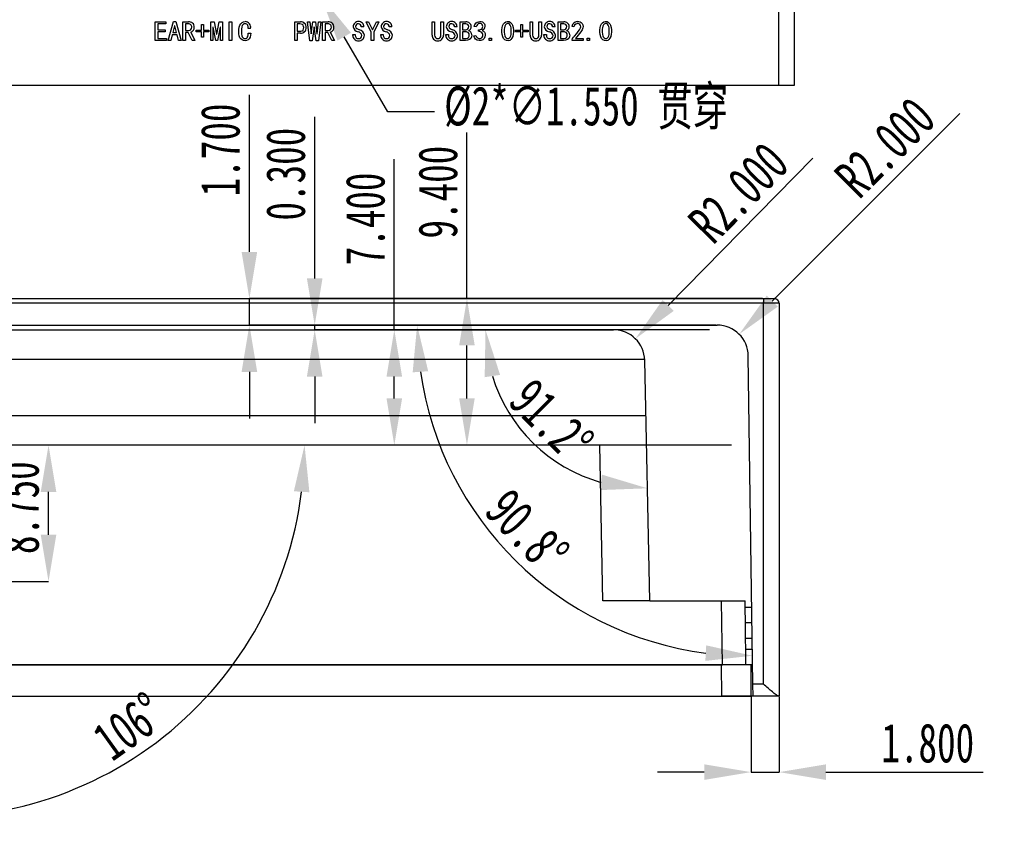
# Model space of a CAD drawing. Header units: millimetres. Extents: x -8 to 210, y 0 to 302.
# Tile 8 of 13: x 95 to 159, y 120 to 172. Entities that reach past the tile are written whole.
import ezdxf

# ---------------------------------------------------------------- set-up
doc = ezdxf.new("R2010")
doc.units = ezdxf.units.MM
doc.header["$PDSIZE"] = -1
doc.styles.add('SLDTEXTSTYLE1', font='TXT', dxfattribs={"width": 0.7})
doc.dimstyles.new('SLDDIMSTYLE1', dxfattribs={"dimtxt": 2.5, "dimasz": 3, "dimexe": 0, "dimexo": 0.0625, "dimtad": 1, "dimdec": 3, "dimrnd": 1e-09, "dimzin": 4, "dimdsep": 46, "dimtxsty": 'SLDTEXTSTYLE1', "dimsah": 1, "dimcen": 0.09, "dimadec": 0, "dimazin": 1, "dimtfac": 1, "dimtdec": 3, "dimtofl": 0, "dimtmove": 0, "dimatfit": 3, "dimfxl": 1, "dimfrac": 2, "dimtolj": 1, "dimtzin": 12, "dimarcsym": 0})
doc.dimstyles.new('SLDDIMSTYLE2', dxfattribs={"dimtxt": 2.5, "dimasz": 3, "dimexe": 0, "dimexo": 0.0625, "dimtad": 1, "dimdec": 3, "dimrnd": 1e-09, "dimzin": 4, "dimdsep": 46, "dimtxsty": 'SLDTEXTSTYLE1', "dimsah": 1, "dimcen": 0, "dimadec": 0, "dimazin": 1, "dimtfac": 1, "dimtdec": 3, "dimtofl": 0, "dimtmove": 0, "dimatfit": 3, "dimfxl": 1, "dimfrac": 2, "dimtolj": 1, "dimtzin": 12, "dimarcsym": 0})
doc.dimstyles.new('SLDDIMSTYLE4', dxfattribs={"dimtxt": 2.5, "dimasz": 3, "dimexe": 0, "dimexo": 0.0625, "dimtad": 1, "dimdec": 4, "dimzin": 12, "dimdsep": 46, "dimtxsty": 'SLDTEXTSTYLE1', "dimsah": 1, "dimcen": 0.09, "dimadec": 3, "dimazin": 3, "dimtfac": 1, "dimtdec": 3, "dimtofl": 0, "dimtmove": 0, "dimatfit": 3, "dimfxl": 1, "dimfrac": 2, "dimtolj": 1, "dimtzin": 12, "dimarcsym": 0})
doc.dimstyles.new('SLDDIMSTYLE5', dxfattribs={"dimtxt": 2.5, "dimasz": 3, "dimexe": 0, "dimexo": 0.0625, "dimtad": 1, "dimdec": 3, "dimrnd": 1e-09, "dimzin": 4, "dimdsep": 46, "dimtxsty": 'SLDTEXTSTYLE1', "dimsah": 1, "dimcen": 0.09, "dimadec": 0, "dimazin": 1, "dimtfac": 1, "dimtdec": 3, "dimtmove": 0, "dimatfit": 0, "dimfxl": 1, "dimfrac": 2, "dimtolj": 1, "dimtzin": 12, "dimarcsym": 0})
doc.dimstyles.new('SLDDIMSTYLE8', dxfattribs={"dimtxt": 2.5, "dimasz": 3, "dimexe": 0, "dimexo": 0.0625, "dimtad": 1, "dimdec": 3, "dimrnd": 1e-09, "dimzin": 0, "dimdsep": 46, "dimtxsty": 'SLDTEXTSTYLE1', "dimsah": 1, "dimcen": 0.09, "dimadec": 0, "dimazin": 0, "dimtfac": 1, "dimtdec": 3, "dimtmove": 0, "dimatfit": 0, "dimfxl": 1, "dimfrac": 2, "dimtolj": 1, "dimtzin": 12, "dimarcsym": 0})
doc.dimstyles.new('SLDDIMSTYLE9', dxfattribs={"dimtxt": 2.5, "dimasz": 3, "dimexe": 0, "dimexo": 0.0625, "dimtad": 0, "dimtih": 1, "dimtoh": 1, "dimdec": 3, "dimrnd": 1e-09, "dimzin": 4, "dimdsep": 46, "dimtxsty": 'SLDTEXTSTYLE1', "dimblk1": 'NONE', "dimsah": 1, "dimcen": 0, "dimadec": 0, "dimazin": 1, "dimtfac": 1, "dimtdec": 3, "dimtmove": 0, "dimatfit": 3, "dimldrblk": 'NONE', "dimfxl": 1, "dimfrac": 2, "dimtolj": 1, "dimtzin": 12, "dimarcsym": 0})

# ---------------------------------------------------------------- blocks, each defined once
blk = doc.blocks.new('_D_25')
at = {"color": 0, "linetype": 'Continuous', "lineweight": -2, "transparency": 16777216}
for p, q in [((141.144, 144.55), (97.329, 144.55)), ((97.329, 138.8), (97.329, 141.55)), ((73.965, 135.8), (97.329, 135.8))]:
    blk.add_line(p, q, dxfattribs=at)
at = {"color": 0, "linetype": 'Continuous', "transparency": 16777216}
for points in [[(96.829, 141.55), (97.829, 141.55), (97.329, 144.55)], [(96.829, 138.8), (97.829, 138.8), (97.329, 135.8)]]:
    blk.add_solid(points, dxfattribs=at)
at = {"layer": 'Defpoints', "color": 0, "linetype": 'Continuous', "transparency": 16777216}
for p in [(97.329, 144.55), (141.207, 144.55), (73.903, 135.8)]:
    blk.add_point(p, dxfattribs=at)
at = {"color": 0, "linetype": 'Continuous', "lineweight": -3, "transparency": 16777216, "insert": (94.204, 140.536), "char_height": 2.5, "attachment_point": 2, "rotation": 90, "style": 'SLDTEXTSTYLE1'}
blk.add_mtext('\\A1;8.750', dxfattribs=at)
blk = doc.blocks.new('_D_28')
at = {"color": 0, "linetype": 'Continuous', "lineweight": -2, "transparency": 16777216}
blk.add_line((155.797, 165.82), (143.762, 153.786), dxfattribs=at)
at = {"color": 0, "linetype": 'Continuous', "transparency": 16777216}
blk.add_solid([(143.409, 154.139), (144.116, 153.432), (141.641, 151.664)], dxfattribs=at)
at = {"layer": 'Defpoints', "color": 0, "linetype": 'Continuous', "transparency": 16777216}
for p in [(141.641, 151.664), (140.227, 150.25)]:
    blk.add_point(p, dxfattribs=at)
at = {"color": 0, "linetype": 'Continuous', "lineweight": -3, "transparency": 16777216, "insert": (147.577, 162.02), "char_height": 2.5, "attachment_point": 1, "rotation": 45, "style": 'SLDTEXTSTYLE1'}
blk.add_mtext('\\A1;R2.000', dxfattribs=at)
blk = doc.blocks.new('_D_29')
at = {"color": 0, "linetype": 'Continuous', "lineweight": -2, "transparency": 16777216}
blk.add_line((146.379, 162.954), (137.088, 153.514), dxfattribs=at)
at = {"color": 0, "linetype": 'Continuous', "transparency": 16777216}
blk.add_solid([(136.731, 153.864), (137.444, 153.163), (134.983, 151.376)], dxfattribs=at)
at = {"layer": 'Defpoints', "color": 0, "linetype": 'Continuous', "transparency": 16777216}
for p in [(134.983, 151.376), (133.581, 149.95)]:
    blk.add_point(p, dxfattribs=at)
at = {"color": 0, "linetype": 'Continuous', "lineweight": -3, "transparency": 16777216, "insert": (138.189, 159.088), "char_height": 2.5, "attachment_point": 1, "rotation": 45.45611, "style": 'SLDTEXTSTYLE1'}
blk.add_mtext('\\A1;R2.000', dxfattribs=at)
blk = doc.blocks.new('_D_30')
at = {"color": 0, "linetype": 'Continuous', "lineweight": -2, "transparency": 16777216}
for p, q in [((142.404, 128.388), (142.404, 123.566)), ((144.204, 128.388), (144.204, 123.566)), ((139.404, 123.566), (136.404, 123.566)), ((142.404, 123.566), (144.204, 123.566)), ((147.204, 123.566), (157.287, 123.566))]:
    blk.add_line(p, q, dxfattribs=at)
at = {"color": 0, "linetype": 'Continuous', "transparency": 16777216}
for points in [[(139.404, 124.066), (139.404, 123.066), (142.404, 123.566)], [(147.204, 124.066), (147.204, 123.066), (144.204, 123.566)]]:
    blk.add_solid(points, dxfattribs=at)
at = {"layer": 'Defpoints', "color": 0, "linetype": 'Continuous', "transparency": 16777216}
for p in [(142.404, 128.45), (144.204, 128.45), (144.204, 123.566)]:
    blk.add_point(p, dxfattribs=at)
at = {"color": 0, "linetype": 'Continuous', "lineweight": -3, "transparency": 16777216, "insert": (153.745, 126.691), "char_height": 2.5, "attachment_point": 2, "style": 'SLDTEXTSTYLE1'}
blk.add_mtext('\\A1;1.800', dxfattribs=at)
blk = doc.blocks.new('_D_31')
at = {"color": 0, "linetype": 'Continuous', "lineweight": -2, "transparency": 16777216}
blk.add_arc((142.199, 152.25), 21.219, 188.1075, 262.6925, dxfattribs=at)
at = {"color": 0, "linetype": 'Continuous', "transparency": 16777216}
for points in [[(120.694, 149.222), (121.691, 149.293), (120.98, 152.25)], [(139.529, 131.703), (139.472, 130.705), (142.495, 131.034)]]:
    blk.add_solid(points, dxfattribs=at)
at = {"layer": 'Defpoints', "color": 0, "linetype": 'Continuous', "transparency": 16777216}
for p in [(17.68, 152.25), (140.227, 152.25), (142.227, 150.278), (131.761, 133.776), (142.532, 128.45)]:
    blk.add_point(p, dxfattribs=at)
at = {"color": 0, "linetype": 'Continuous', "lineweight": -3, "transparency": 16777216, "insert": (127.005, 141.959), "char_height": 2.5, "attachment_point": 1, "rotation": 313.71716, "style": 'SLDTEXTSTYLE1'}
blk.add_mtext('\\A1;90.8°', dxfattribs=at)
blk = doc.blocks.new('_D_32')
at = {"color": 0, "linetype": 'Continuous', "lineweight": -2, "transparency": 16777216}
blk.add_line((87.451, 136.102), (83.29, 121.592), dxfattribs=at)
blk.add_arc((89.873, 144.55), 23.884, 261.20156, 352.79844, dxfattribs=at)
at = {"color": 0, "linetype": 'Continuous', "transparency": 16777216}
for points in [[(113.07, 141.588), (114.068, 141.525), (113.757, 144.55)], [(86.113, 120.459), (86.327, 121.436), (83.29, 121.592)]]:
    blk.add_solid(points, dxfattribs=at)
at = {"layer": 'Defpoints', "color": 0, "linetype": 'Continuous', "transparency": 16777216}
for p in [(17.901, 144.55), (89.873, 144.55), (141.207, 144.55), (87.468, 136.162), (109.358, 130.737)]:
    blk.add_point(p, dxfattribs=at)
at = {"color": 0, "linetype": 'Continuous', "lineweight": -3, "transparency": 16777216, "insert": (99.944, 126.229), "char_height": 2.5, "attachment_point": 1, "rotation": 35.60672, "style": 'SLDTEXTSTYLE1'}
blk.add_mtext('\\A1;106°', dxfattribs=at)
blk = doc.blocks.new('_D_33')
at = {"color": 0, "linetype": 'Continuous', "lineweight": -2, "transparency": 16777216}
for p, q in [((114.408, 155.25), (114.408, 165.625)), ((140.164, 152.25), (114.408, 152.25)), ((114.408, 151.95), (114.408, 152.25)), ((139.741, 151.95), (114.408, 151.95)), ((114.408, 148.95), (114.408, 145.95))]:
    blk.add_line(p, q, dxfattribs=at)
at = {"color": 0, "linetype": 'Continuous', "transparency": 16777216}
for points in [[(113.908, 155.25), (114.908, 155.25), (114.408, 152.25)], [(113.908, 148.95), (114.908, 148.95), (114.408, 151.95)]]:
    blk.add_solid(points, dxfattribs=at)
at = {"layer": 'Defpoints', "color": 0, "linetype": 'Continuous', "transparency": 16777216}
for p in [(114.408, 152.25), (139.803, 151.95), (140.227, 152.25)]:
    blk.add_point(p, dxfattribs=at)
at = {"color": 0, "linetype": 'Continuous', "lineweight": -3, "transparency": 16777216, "insert": (111.283, 161.938), "char_height": 2.5, "attachment_point": 2, "rotation": 90, "style": 'SLDTEXTSTYLE1'}
blk.add_mtext('\\A1;0.300', dxfattribs=at)
blk = doc.blocks.new('_D_34')
at = {"color": 0, "linetype": 'Continuous', "lineweight": -2, "transparency": 16777216}
for p, q in [((110.217, 156.95), (110.217, 167.034)), ((143.141, 153.95), (110.217, 153.95)), ((110.217, 152.25), (110.217, 153.95)), ((140.164, 152.25), (110.217, 152.25)), ((110.217, 149.25), (110.217, 146.25))]:
    blk.add_line(p, q, dxfattribs=at)
at = {"color": 0, "linetype": 'Continuous', "transparency": 16777216}
for points in [[(109.717, 156.95), (110.717, 156.95), (110.217, 153.95)], [(109.717, 149.25), (110.717, 149.25), (110.217, 152.25)]]:
    blk.add_solid(points, dxfattribs=at)
at = {"layer": 'Defpoints', "color": 0, "linetype": 'Continuous', "transparency": 16777216}
for p in [(110.217, 153.95), (143.204, 153.95), (140.227, 152.25)]:
    blk.add_point(p, dxfattribs=at)
at = {"color": 0, "linetype": 'Continuous', "lineweight": -3, "transparency": 16777216, "insert": (107.092, 163.492), "char_height": 2.5, "attachment_point": 2, "rotation": 90, "style": 'SLDTEXTSTYLE1'}
blk.add_mtext('\\A1;1.700', dxfattribs=at)
blk = doc.blocks.new('_D_35')
at = {"color": 0, "linetype": 'Continuous', "lineweight": -2, "transparency": 16777216}
for p, q in [((119.516, 151.95), (119.516, 162.898)), ((139.741, 151.95), (119.516, 151.95)), ((119.516, 147.55), (119.516, 148.95)), ((141.144, 144.55), (119.516, 144.55))]:
    blk.add_line(p, q, dxfattribs=at)
at = {"color": 0, "linetype": 'Continuous', "transparency": 16777216}
for points in [[(119.016, 148.95), (120.016, 148.95), (119.516, 151.95)], [(119.016, 147.55), (120.016, 147.55), (119.516, 144.55)]]:
    blk.add_solid(points, dxfattribs=at)
at = {"layer": 'Defpoints', "color": 0, "linetype": 'Continuous', "transparency": 16777216}
for p in [(139.803, 151.95), (119.516, 144.55), (141.207, 144.55)]:
    blk.add_point(p, dxfattribs=at)
at = {"color": 0, "linetype": 'Continuous', "lineweight": -3, "transparency": 16777216, "insert": (116.391, 159.064), "char_height": 2.5, "attachment_point": 2, "rotation": 90, "style": 'SLDTEXTSTYLE1'}
blk.add_mtext('\\A1;7.400', dxfattribs=at)
blk = doc.blocks.new('_D_36')
at = {"color": 0, "linetype": 'Continuous', "lineweight": -2, "transparency": 16777216}
for p, q in [((124.176, 153.95), (124.176, 164.617)), ((143.141, 153.95), (124.176, 153.95)), ((124.176, 147.55), (124.176, 150.95)), ((141.144, 144.55), (124.176, 144.55))]:
    blk.add_line(p, q, dxfattribs=at)
at = {"color": 0, "linetype": 'Continuous', "transparency": 16777216}
for points in [[(123.676, 150.95), (124.676, 150.95), (124.176, 153.95)], [(123.676, 147.55), (124.676, 147.55), (124.176, 144.55)]]:
    blk.add_solid(points, dxfattribs=at)
at = {"layer": 'Defpoints', "color": 0, "linetype": 'Continuous', "transparency": 16777216}
for p in [(124.176, 153.95), (143.204, 153.95), (141.207, 144.55)]:
    blk.add_point(p, dxfattribs=at)
at = {"color": 0, "linetype": 'Continuous', "lineweight": -3, "transparency": 16777216, "insert": (121.051, 160.784), "char_height": 2.5, "attachment_point": 2, "rotation": 90, "style": 'SLDTEXTSTYLE1'}
blk.add_mtext('\\A1;9.400', dxfattribs=at)
blk = doc.blocks.new('_D_40')
at = {"color": 0, "linetype": 'Continuous', "lineweight": -2, "transparency": 16777216}
blk.add_arc((135.539, 151.95), 10.172, 196.9595, 254.2405, dxfattribs=at)
at = {"color": 0, "linetype": 'Continuous', "transparency": 16777216}
for points in [[(125.315, 148.909), (126.304, 149.057), (125.367, 151.95)], [(132.84, 142.656), (132.713, 141.664), (135.752, 141.78)]]:
    blk.add_solid(points, dxfattribs=at)
at = {"layer": 'Defpoints', "color": 0, "linetype": 'Continuous', "transparency": 16777216}
for p in [(18.004, 151.95), (139.803, 151.95), (135.58, 149.992), (130.576, 143.071), (135.904, 134.55)]:
    blk.add_point(p, dxfattribs=at)
at = {"color": 0, "linetype": 'Continuous', "lineweight": -3, "transparency": 16777216, "insert": (128.495, 149.026), "char_height": 2.5, "attachment_point": 1, "rotation": 315.02869, "style": 'SLDTEXTSTYLE1'}
blk.add_mtext('\\A1;91.2°', dxfattribs=at)
blk = doc.blocks.new('_D_49')
at = {"color": 0, "linetype": 'Continuous', "lineweight": -2, "transparency": 16777216}
for p, q in [((114.026, 174.701), (114.801, 173.358)), ((119.091, 165.927), (116.301, 170.76)), ((122.091, 165.927), (119.091, 165.927))]:
    blk.add_line(p, q, dxfattribs=at)
at = {"color": 0, "linetype": 'Continuous', "transparency": 16777216}
blk.add_solid([(116.734, 171.01), (115.868, 170.51), (114.801, 173.358)], dxfattribs=at)
at = {"layer": 'Defpoints', "color": 0, "linetype": 'Continuous', "transparency": 16777216}
for p in [(114.026, 174.701), (114.801, 173.358)]:
    blk.add_point(p, dxfattribs=at)
at = {"color": 0, "linetype": 'Continuous', "lineweight": -3, "transparency": 16777216, "insert": (122.716, 167.568), "char_height": 2.5, "attachment_point": 1, "style": 'SLDTEXTSTYLE1'}
blk.add_mtext('\\A1;%%c2*∅1.550 贯穿', dxfattribs=at)
blk = doc.blocks.new('_None')

msp = doc.modelspace()

# ---------------------------------------------------------------- linework, layer by layer
at = {"color": 7, "linetype": 'Continuous', "lineweight": -3}
for p, q in [((144.17957, 167.62938), (144.17957, 192.82938)), ((145.17957, 192.82938), (145.17957, 167.62938)), ((104.17771, 170.51447), (104.17771, 171.71447)), ((104.17771, 171.71447), (104.85841, 171.71447)), ((104.85841, 171.58114), (104.33912, 171.58114)), ((104.33912, 171.58114), (104.33912, 171.20921)), ((104.33912, 171.20921), (104.81631, 171.20921)), ((104.81631, 171.20921), (104.81631, 171.07587)), ((104.85841, 171.71447), (104.85841, 171.58114)), ((104.99876, 170.51447), (105.34964, 171.7285)), ((105.4128, 171.4478), (105.30052, 171.01973)), ((105.34964, 171.7285), (105.48999, 171.7285)), ((105.42683, 171.4478), (105.4128, 171.4478)), ((105.53912, 171.01973), (105.42683, 171.4478)), ((105.48999, 171.7285), (105.84087, 170.51447)), ((105.95315, 170.51447), (105.95315, 171.71447)), ((105.95315, 171.71447), (106.30403, 171.71447)), ((106.26894, 171.58114), (106.11455, 171.58114)), ((106.11455, 171.58114), (106.11455, 171.1671)), ((107.15315, 171.18815), (107.15315, 171.53201)), ((107.15315, 171.53201), (107.27245, 171.53201)), ((107.27245, 171.53201), (107.27245, 171.18815)), ((107.73561, 170.51447), (107.73561, 171.71447)), ((107.73561, 171.71447), (107.95315, 171.71447)), ((107.88999, 171.37061), (107.87596, 171.37061)), ((107.87596, 171.37061), (107.87596, 170.51447)), ((108.05841, 170.51447), (107.88999, 171.37061)), ((107.95315, 171.71447), (108.10754, 170.92149)), ((108.12157, 170.92149), (108.27596, 171.71447)), ((108.33912, 171.37061), (108.17069, 170.51447)), ((108.27596, 171.71447), (108.4935, 171.71447)), ((108.35315, 171.37061), (108.33912, 171.37061)), ((108.35315, 170.51447), (108.35315, 171.37061)), ((108.4935, 171.71447), (108.4935, 170.51447)), ((108.92859, 170.51447), (108.92859, 171.71447)), ((108.92859, 171.71447), (109.08999, 171.71447)), ((109.08999, 171.71447), (109.08999, 170.51447)), ((110.29701, 171.2864), (110.14262, 171.2864)), ((113.12929, 170.51447), (113.12929, 171.71447)), ((113.12929, 171.71447), (113.49421, 171.71447)), ((113.4521, 171.58114), (113.2907, 171.58114)), ((113.2907, 171.58114), (113.2907, 171.11798)), ((114.09772, 170.50043), (113.94333, 171.71447)), ((113.94333, 171.71447), (114.09772, 171.71447)), ((114.09772, 171.71447), (114.17491, 170.94956)), ((114.18894, 170.94956), (114.29421, 171.71447)), ((114.36438, 171.39868), (114.23807, 170.50043)), ((114.29421, 171.71447), (114.44859, 171.71447)), ((114.37842, 171.39868), (114.36438, 171.39868)), ((114.50473, 170.50043), (114.37842, 171.39868)), ((114.44859, 171.71447), (114.55386, 170.94956)), ((114.56789, 170.94956), (114.64508, 171.71447)), ((114.79947, 171.71447), (114.64508, 170.50043)), ((114.64508, 171.71447), (114.79947, 171.71447)), ((114.91175, 170.51447), (114.91175, 171.71447)), ((114.91175, 171.71447), (115.26263, 171.71447)), ((115.22754, 171.58114), (115.07315, 171.58114)), ((115.07315, 171.58114), (115.07315, 171.1671)), ((117.56101, 171.38464), (117.39961, 171.38464)), ((118.03821, 171.05482), (117.70838, 171.71447)), ((117.70838, 171.71447), (117.86979, 171.71447)), ((117.86979, 171.71447), (118.1154, 171.20219)), ((118.12242, 171.20219), (118.36803, 171.71447)), ((118.52943, 171.71447), (118.19961, 171.05482)), ((118.36803, 171.71447), (118.52943, 171.71447)), ((119.35751, 171.38464), (119.1961, 171.38464)), ((121.93996, 170.86535), (121.93996, 171.71447)), ((121.93996, 171.71447), (122.10136, 171.71447)), ((122.10136, 171.71447), (122.10136, 170.86535)), ((122.50838, 170.86535), (122.50838, 171.71447)), ((122.50838, 171.71447), (122.66978, 171.71447)), ((122.66978, 171.71447), (122.66978, 170.86535)), ((123.53996, 171.38464), (123.37856, 171.38464)), ((123.73645, 170.51447), (123.73645, 171.71447)), ((123.73645, 171.71447), (124.10136, 171.71447)), ((124.10838, 171.58114), (123.89785, 171.58114)), ((123.89785, 171.58114), (123.89785, 171.20921)), ((123.89785, 171.20921), (124.10136, 171.20921)), ((124.76803, 171.39868), (124.64171, 171.41973)), ((127.63119, 171.18815), (127.63119, 171.53201)), ((127.63119, 171.53201), (127.75049, 171.53201)), ((127.75049, 171.53201), (127.75049, 171.18815)), ((128.22768, 170.86535), (128.22768, 171.71447)), ((128.22768, 171.71447), (128.38908, 171.71447)), ((128.38908, 171.71447), (128.38908, 170.86535)), ((128.7961, 170.86535), (128.7961, 171.71447)), ((128.7961, 171.71447), (128.9575, 171.71447)), ((128.9575, 171.71447), (128.9575, 170.86535)), ((129.82768, 171.38464), (129.66628, 171.38464)), ((130.02417, 170.51447), (130.02417, 171.71447)), ((130.02417, 171.71447), (130.38908, 171.71447)), ((130.3961, 171.58114), (130.18557, 171.58114)), ((130.18557, 171.58114), (130.18557, 171.20921)), ((130.18557, 171.20921), (130.38908, 171.20921)), ((131.0347, 171.39868), (130.90136, 171.41973)), ((104.81631, 171.07587), (104.33912, 171.07587)), ((104.33912, 171.07587), (104.33912, 170.6478)), ((104.33912, 170.6478), (104.8935, 170.6478)), ((104.8935, 170.6478), (104.8935, 170.51447)), ((105.26543, 170.8864), (105.16719, 170.51447)), ((105.5742, 170.8864), (105.26543, 170.8864)), ((105.30052, 171.01973), (105.53912, 171.01973)), ((105.67245, 170.51447), (105.5742, 170.8864)), ((106.11455, 171.1671), (106.31105, 171.1671)), ((106.29701, 171.03377), (106.11455, 171.03377)), ((106.11455, 171.03377), (106.11455, 170.51447)), ((106.54964, 170.51447), (106.29701, 171.03377)), ((106.4514, 171.05482), (106.71806, 170.51447)), ((106.80929, 171.07587), (106.80929, 171.18815)), ((106.80929, 171.18815), (107.15315, 171.18815)), ((107.15315, 171.07587), (106.80929, 171.07587)), ((107.15315, 170.73201), (107.15315, 171.07587)), ((107.27245, 170.73201), (107.15315, 170.73201)), ((107.27245, 171.18815), (107.61631, 171.18815)), ((107.61631, 171.07587), (107.27245, 171.07587)), ((107.27245, 171.07587), (107.27245, 170.73201)), ((107.61631, 171.18815), (107.61631, 171.07587)), ((108.10754, 170.92149), (108.12157, 170.92149)), ((110.14262, 170.99166), (110.30403, 170.99166)), ((113.2907, 171.11798), (113.4521, 171.11798)), ((113.49421, 170.98464), (113.2907, 170.98464)), ((113.2907, 170.98464), (113.2907, 170.51447)), ((114.17491, 170.94956), (114.18894, 170.94956)), ((114.55386, 170.94956), (114.56789, 170.94956)), ((115.07315, 171.1671), (115.26965, 171.1671)), ((115.25561, 171.03377), (115.07315, 171.03377)), ((115.07315, 171.03377), (115.07315, 170.51447)), ((115.50824, 170.51447), (115.25561, 171.03377)), ((115.41, 171.05482), (115.67666, 170.51447)), ((116.84522, 170.84429), (116.84522, 170.89342)), ((116.84522, 170.89342), (117.00663, 170.89342)), ((117.00663, 170.89342), (117.00663, 170.85131)), ((118.03821, 170.51447), (118.03821, 171.05482)), ((118.1154, 171.20219), (118.12242, 171.20219)), ((118.19961, 171.05482), (118.19961, 170.51447)), ((118.64172, 170.84429), (118.64172, 170.89342)), ((118.64172, 170.89342), (118.80312, 170.89342)), ((118.80312, 170.89342), (118.80312, 170.85131)), ((122.82417, 170.84429), (122.82417, 170.89342)), ((122.82417, 170.89342), (122.98557, 170.89342)), ((122.98557, 170.89342), (122.98557, 170.85131)), ((124.08031, 171.07587), (123.89785, 171.07587)), ((123.89785, 171.07587), (123.89785, 170.6478)), ((123.89785, 170.6478), (124.05926, 170.6478)), ((124.62768, 170.82324), (124.75399, 170.84429)), ((124.9154, 171.10394), (124.9154, 171.19517)), ((125.5961, 170.51447), (125.5961, 170.66885)), ((125.5961, 170.66885), (125.7575, 170.66885)), ((125.7575, 170.66885), (125.7575, 170.51447)), ((127.28733, 171.07587), (127.28733, 171.18815)), ((127.28733, 171.18815), (127.63119, 171.18815)), ((127.63119, 171.07587), (127.28733, 171.07587)), ((127.63119, 170.73201), (127.63119, 171.07587)), ((127.75049, 170.73201), (127.63119, 170.73201)), ((127.75049, 171.18815), (128.09435, 171.18815)), ((128.09435, 171.07587), (127.75049, 171.07587)), ((127.75049, 171.07587), (127.75049, 170.73201)), ((128.09435, 171.18815), (128.09435, 171.07587)), ((129.11189, 170.84429), (129.11189, 170.89342)), ((129.11189, 170.89342), (129.27329, 170.89342)), ((129.27329, 170.89342), (129.27329, 170.85131)), ((130.36803, 171.07587), (130.18557, 171.07587)), ((130.18557, 171.07587), (130.18557, 170.6478)), ((130.18557, 170.6478), (130.34698, 170.6478)), ((131.13294, 170.6478), (131.63821, 170.6478)), ((131.63821, 170.6478), (131.63821, 170.52149)), ((131.88382, 170.51447), (131.88382, 170.66885)), ((131.88382, 170.66885), (132.04522, 170.66885)), ((132.04522, 170.66885), (132.04522, 170.51447)), ((104.8935, 170.51447), (104.17771, 170.51447)), ((105.16719, 170.51447), (104.99876, 170.51447)), ((105.84087, 170.51447), (105.67245, 170.51447)), ((106.11455, 170.51447), (105.95315, 170.51447)), ((106.71806, 170.51447), (106.54964, 170.51447)), ((107.87596, 170.51447), (107.73561, 170.51447)), ((108.17069, 170.51447), (108.05841, 170.51447)), ((108.4935, 170.51447), (108.35315, 170.51447)), ((109.08999, 170.51447), (108.92859, 170.51447)), ((113.2907, 170.51447), (113.12929, 170.51447)), ((114.23807, 170.50043), (114.09772, 170.50043)), ((114.64508, 170.50043), (114.50473, 170.50043)), ((115.07315, 170.51447), (114.91175, 170.51447)), ((115.67666, 170.51447), (115.50824, 170.51447)), ((118.19961, 170.51447), (118.03821, 170.51447)), ((124.08733, 170.51447), (123.73645, 170.51447)), ((125.7575, 170.51447), (125.5961, 170.51447)), ((130.37505, 170.51447), (130.02417, 170.51447)), ((130.92943, 170.52149), (130.92943, 170.54956)), ((131.63821, 170.52149), (130.92943, 170.52149)), ((132.04522, 170.51447), (131.88382, 170.51447)), ((144.17957, 167.62938), (15.67957, 167.62938)), ((145.17957, 167.62938), (144.17957, 167.62938)), ((14.70359, 153.95018), (143.20359, 153.95018)), ((143.20359, 153.65018), (14.70359, 153.65018)), ((143.20359, 153.95018), (143.20359, 153.65018)), ((143.20359, 153.95018), (143.90359, 153.95018)), ((143.20359, 129.20018), (143.20359, 153.65018)), ((144.20359, 153.65018), (143.20359, 153.65018)), ((144.20359, 153.65018), (144.20359, 128.45018)), ((17.68027, 152.25018), (140.22692, 152.25018)), ((24.22662, 151.95018), (133.58057, 151.95018)), ((135.90359, 134.55018), (135.58013, 149.99207)), ((142.52105, 129.20018), (142.22673, 150.27811)), ((135.69412, 144.55018), (22.11306, 144.55018)), ((135.90359, 134.55018), (132.90381, 134.55018)), ((135.90359, 134.55018), (142.01842, 134.55018)), ((140.57581, 130.45018), (140.51856, 134.55018)), ((142.024, 134.15018), (142.01842, 134.55018)), ((142.024, 134.15018), (142.45193, 134.15018)), ((142.03796, 133.15018), (142.024, 134.15018)), ((142.46589, 133.15018), (142.03796, 133.15018)), ((142.05193, 132.15018), (142.03796, 133.15018)), ((142.47986, 132.15018), (142.05193, 132.15018)), ((142.0617, 131.45018), (142.05193, 132.15018)), ((142.0617, 131.45018), (142.48963, 131.45018)), ((142.07567, 130.45018), (142.0617, 131.45018)), ((142.40359, 130.45018), (56.92869, 130.45018)), ((57.42509, 130.45018), (140.57581, 130.45018)), ((140.53133, 128.45018), (140.5034, 130.45018)), ((142.07567, 130.45018), (140.57581, 130.45018)), ((142.50359, 130.45018), (142.07567, 130.45018)), ((142.40359, 128.45018), (142.40359, 130.45018)), ((143.20359, 129.20018), (142.52105, 129.20018)), ((142.53152, 128.45018), (142.52105, 129.20018)), ((56.92869, 128.45018), (142.40359, 128.45018)), ((57.02919, 128.45018), (140.53133, 128.45018)), ((142.53152, 128.45018), (140.53133, 128.45018)), ((144.17184, 128.45018), (142.53152, 128.45018)), ((144.20359, 128.45018), (144.17184, 128.45018))]:
    msp.add_line(p, q, dxfattribs=at)
at = {"color": 8, "linetype": 'Continuous', "lineweight": -3}
for p, q in [((135.57783, 150.05486), (22.22936, 150.05486)), ((22.15276, 146.44551), (135.65442, 146.44551)), ((132.90381, 134.55018), (132.69434, 144.55018))]:
    msp.add_line(p, q, dxfattribs=at)
at = {"color": 7, "linetype": 'Continuous', "lineweight": -3, "flags": 128}
for points in [[(109.53212, 171.07587), (109.53837, 171.21997), (109.56067, 171.36242), (109.60743, 171.49865), (109.66514, 171.58994), (109.7431, 171.66457), (109.83939, 171.71297), (109.94613, 171.7285)], [(109.94614, 171.59517), (109.87033, 171.57965), (109.80742, 171.53454), (109.76259, 171.47108), (109.73398, 171.39874), (109.70701, 171.24551), (109.70052, 171.08991)], [(110.14265, 171.2864), (110.13586, 171.38958), (110.10892, 171.48915), (110.08258, 171.53358), (110.04471, 171.56855), (109.99739, 171.58897), (109.94613, 171.59517)], [(113.70475, 171.34956), (113.6988, 171.42369), (113.67446, 171.49368), (113.62187, 171.54513), (113.53943, 171.57384), (113.4521, 171.58114)], [(113.45211, 171.11798), (113.52631, 171.1231), (113.59812, 171.14206), (113.65913, 171.18371), (113.69612, 171.2624), (113.70473, 171.34956)], [(117.03471, 171.41973), (117.05539, 171.33632), (117.11644, 171.27603), (117.19329, 171.23579), (117.27329, 171.20219)], [(118.83119, 171.41973), (118.85188, 171.33632), (118.91293, 171.27603), (118.98978, 171.23579), (119.06979, 171.20219)], [(123.01365, 171.41973), (123.03433, 171.33632), (123.09539, 171.27603), (123.17223, 171.23579), (123.25224, 171.20219)], [(124.64172, 171.41973), (124.69245, 171.53716), (124.76711, 171.64086), (124.83494, 171.69218), (124.91491, 171.72134), (124.99954, 171.73161), (125.08463, 171.72639), (125.16632, 171.70227), (125.23894, 171.65799), (125.29376, 171.59305), (125.32543, 171.51408), (125.33406, 171.42942), (125.31236, 171.31816), (125.24988, 171.22381), (125.16101, 171.15306)], [(124.91541, 171.19517), (125.0005, 171.20896), (125.08139, 171.23839), (125.14793, 171.29242), (125.17893, 171.34887), (125.1896, 171.41246), (125.18298, 171.47664), (125.15595, 171.53504), (125.10838, 171.57841), (125.04918, 171.60403), (124.98497, 171.61003), (124.9219, 171.59633), (124.85097, 171.5486), (124.80185, 171.47796), (124.76803, 171.39868)], [(126.41716, 171.19153), (126.4285, 171.32527), (126.45834, 171.456), (126.51815, 171.57581), (126.58399, 171.65181), (126.66722, 171.70778), (126.76423, 171.73335), (126.87673, 171.72666), (126.9769, 171.67534), (127.05355, 171.59236), (127.10734, 171.49291), (127.14519, 171.347), (127.15907, 171.19664), (127.15846, 171.04561), (127.14692, 170.91188), (127.119, 170.78068), (127.06607, 170.65766), (127.00235, 170.58011), (126.91806, 170.52567), (126.82112, 170.50007), (126.70957, 170.51507), (126.60951, 170.56752), (126.52821, 170.6458), (126.47594, 170.74603), (126.43244, 170.89047), (126.41653, 171.04051), (126.41715, 171.19153)], [(126.56452, 171.23364), (126.557, 171.0682), (126.57551, 170.90375), (126.59738, 170.82389), (126.63196, 170.74871), (126.68386, 170.68449), (126.75491, 170.64298), (126.80955, 170.63721), (126.86234, 170.65263), (126.90803, 170.68342), (126.94378, 170.72537), (126.9848, 170.81426), (127.00819, 170.9096), (127.0193, 171.00713), (127.01866, 171.17282), (127.00627, 171.33802), (126.98762, 171.41869), (126.95569, 171.4951), (126.90769, 171.56224), (126.83593, 171.60162), (126.781, 171.6046), (126.72857, 171.58797), (126.68429, 171.5552), (126.64864, 171.51308), (126.60504, 171.42537), (126.57913, 171.33072), (126.56452, 171.23364)], [(129.30137, 171.41973), (129.32205, 171.33632), (129.38311, 171.27603), (129.45995, 171.23579), (129.53996, 171.20219)], [(130.92944, 170.54956), (130.95505, 170.64471), (131.01288, 170.72473), (131.08332, 170.79446), (131.2353, 170.97182), (131.31998, 171.08212), (131.39795, 171.19723), (131.45799, 171.32232), (131.47458, 171.39947), (131.46632, 171.47765), (131.42645, 171.54524), (131.36207, 171.59027), (131.2934, 171.60313), (131.22427, 171.59156), (131.16056, 171.56231), (131.08284, 171.49207), (131.0347, 171.39868)], [(131.25224, 171.73552), (131.34512, 171.73649), (131.43516, 171.7146), (131.51515, 171.66757), (131.57562, 171.59741), (131.61285, 171.51249), (131.62288, 171.42021), (131.61099, 171.32816), (131.55832, 171.19927), (131.48452, 171.08095), (131.31352, 170.86052), (131.13294, 170.6478)], [(132.70487, 171.19153), (132.71622, 171.32527), (132.74606, 171.456), (132.80587, 171.57581), (132.8717, 171.65181), (132.95494, 171.70778), (133.05195, 171.73335), (133.16445, 171.72666), (133.26462, 171.67534), (133.34127, 171.59236), (133.39505, 171.49291), (133.43291, 171.347), (133.44679, 171.19664), (133.44618, 171.04561), (133.43464, 170.91188), (133.40672, 170.78068), (133.35379, 170.65766), (133.29007, 170.58011), (133.20578, 170.52567), (133.10884, 170.50007), (132.99729, 170.51507), (132.89722, 170.56752), (132.81593, 170.6458), (132.76366, 170.74603), (132.72016, 170.89047), (132.70425, 171.04051), (132.70487, 171.19153)], [(132.85225, 171.23364), (132.84472, 171.0682), (132.86323, 170.90375), (132.8851, 170.82389), (132.91968, 170.74871), (132.97158, 170.68449), (133.04263, 170.64298), (133.09727, 170.63721), (133.15006, 170.65263), (133.19575, 170.68342), (133.2315, 170.72537), (133.27252, 170.81426), (133.2959, 170.9096), (133.30702, 171.00713), (133.30638, 171.17282), (133.29399, 171.33802), (133.27534, 171.41869), (133.24341, 171.4951), (133.1954, 171.56224), (133.12365, 171.60162), (133.06872, 171.6046), (133.01629, 171.58797), (132.97201, 171.5552), (132.93636, 171.51308), (132.89275, 171.42537), (132.86685, 171.33072), (132.85224, 171.23364)], [(109.93913, 170.50043), (109.84107, 170.51316), (109.75026, 170.55223), (109.673, 170.614), (109.61215, 170.69196), (109.56237, 170.81402), (109.53867, 170.94392), (109.5321, 171.07587)], [(109.70054, 171.08991), (109.70703, 170.94664), (109.73441, 170.80606), (109.76371, 170.74072), (109.80889, 170.68524), (109.86895, 170.64666), (109.93912, 170.63377)], [(110.30403, 170.99166), (110.29382, 170.86366), (110.26451, 170.73878), (110.20362, 170.62635), (110.12922, 170.55854), (110.03869, 170.51477), (109.93912, 170.50043)], [(109.93913, 170.63377), (109.99534, 170.64429), (110.04476, 170.67329), (110.085, 170.71424), (110.11196, 170.76486), (110.13693, 170.87684), (110.14262, 170.99166)], [(124.05926, 170.6478), (124.13314, 170.65282), (124.20485, 170.67101), (124.26732, 170.71005), (124.30887, 170.78581), (124.31891, 170.87236)], [(124.31892, 170.87236), (124.31111, 170.93813), (124.2822, 170.99736), (124.2307, 171.03859), (124.1579, 171.06684), (124.08031, 171.07587)], [(124.48733, 170.87236), (124.47641, 170.75787), (124.43375, 170.65153), (124.34891, 170.57514), (124.22221, 170.52782), (124.08733, 170.51447)], [(125.16103, 171.15306), (125.24009, 171.10683), (125.30288, 171.04022), (125.34107, 170.95732), (125.35124, 170.86635), (125.33411, 170.74556), (125.27763, 170.63784), (125.18602, 170.55752), (125.07317, 170.51177), (124.95141, 170.50605), (124.83374, 170.5378), (124.73325, 170.60671), (124.66365, 170.70661), (124.62768, 170.82324)], [(124.754, 170.84429), (124.79121, 170.76036), (124.84947, 170.68946), (124.92933, 170.64531), (125.03197, 170.64013), (125.12482, 170.68289), (125.17312, 170.74324), (125.1997, 170.81583), (125.2022, 170.89318), (125.18102, 170.9675), (125.12524, 171.03323), (125.04826, 171.07303), (124.9154, 171.10394)], [(130.34698, 170.6478), (130.42086, 170.65282), (130.49256, 170.67101), (130.55504, 170.71005), (130.59659, 170.78581), (130.60663, 170.87236)], [(130.60663, 170.87236), (130.59883, 170.93813), (130.56992, 170.99736), (130.51842, 171.03859), (130.44562, 171.06684), (130.36803, 171.07587)], [(130.77505, 170.87236), (130.76413, 170.75787), (130.72147, 170.65153), (130.63663, 170.57514), (130.50993, 170.52782), (130.37505, 170.51447)]]:
    msp.add_lwpolyline(points, dxfattribs=at)
at = {"color": 7, "linetype": 'Continuous', "lineweight": -3}
for centre, radius, start, end in [((106.30614, 171.36892), 0.21545, 0.4484859, 99.9424013), ((106.34764, 171.38179), 0.33553, 358.0909856, 97.4634645), ((106.33012, 171.35801), 0.19186, 264.2967243, 3.7644436), ((106.38169, 171.34876), 0.30209, 283.3407951, 4.1479978), ((109.91962, 171.34717), 0.38226, 350.8523095, 86.0218551), ((113.52032, 171.33002), 0.34637, 265.6755714, 3.2326483), ((113.52032, 171.36908), 0.34637, 356.7679486, 94.3210929), ((115.26474, 171.36894), 0.21544, 0.4449619, 99.9443662), ((115.30623, 171.38178), 0.33553, 358.091345, 97.4663995), ((115.28872, 171.35801), 0.19186, 264.2949739, 3.764293), ((115.3403, 171.34874), 0.30207, 283.3395782, 4.1508639), ((117.25302, 171.45429), 0.38377, 188.3312251, 260.4122256), ((117.20331, 171.39878), 0.33002, 87.596309, 180.0173385), ((117.19976, 171.42396), 0.16511, 83.9502558, 181.4674883), ((117.22116, 171.40819), 0.18001, 352.4832247, 91.276225), ((117.23169, 171.39918), 0.32965, 357.4730429, 92.5264058), ((119.04952, 171.45429), 0.38378, 188.3315402, 260.4105982), ((118.9998, 171.39879), 0.33, 87.5947637, 180.0201602), ((118.99625, 171.42396), 0.16511, 83.9480463, 181.4672982), ((119.01766, 171.4082), 0.17999, 352.4791646, 91.2780269), ((119.02818, 171.39918), 0.32965, 357.4729585, 92.5252126), ((123.18226, 171.39877), 0.33002, 87.5970541, 180.015978), ((123.23197, 171.45429), 0.38378, 188.3313861, 260.4113941), ((123.1787, 171.42396), 0.16511, 83.9470267, 181.4672104), ((123.20011, 171.4082), 0.18, 352.4811501, 91.2771457), ((123.21064, 171.39918), 0.32965, 357.4729196, 92.524662), ((124.13628, 171.40039), 0.31601, 0.9614126, 96.3411218), ((124.11281, 171.38777), 0.17893, 266.3360113, 5.7508078), ((124.12402, 171.4148), 0.16707, 356.8759631, 95.3726441), ((124.19169, 171.38823), 0.26115, 287.4007158, 3.8350096), ((129.46998, 171.39878), 0.33001, 87.5961508, 180.0176274), ((129.51969, 171.45429), 0.38378, 188.3318401, 260.40905), ((129.46642, 171.42396), 0.16511, 83.9500296, 181.4674689), ((129.49835, 171.39918), 0.32965, 357.4730343, 92.5262836), ((129.48783, 171.4082), 0.18, 352.4794838, 91.2778852), ((130.42399, 171.40039), 0.31601, 0.9615908, 96.3426314), ((130.40053, 171.38777), 0.17893, 266.3330164, 5.7506538), ((130.41174, 171.41481), 0.16706, 356.8742609, 95.3734147), ((130.47942, 171.38821), 0.26113, 287.398562, 3.8402131), ((131.29671, 171.33328), 0.40469, 96.3088601, 167.6656052), ((117.188, 170.84198), 0.34278, 179.6126809, 274.8793124), ((117.21178, 170.8392), 0.2055, 176.6219181, 271.4980627), ((117.1359, 170.7754), 0.30514, 11.6985829, 79.9623982), ((117.25027, 170.84474), 0.3459, 264.5060046, 1.0876879), ((117.2377, 170.82983), 0.19714, 264.0190191, 2.1635456), ((117.17565, 170.78843), 0.42513, 8.5063983, 76.7198505), ((118.98449, 170.84198), 0.34279, 179.612777, 274.8803936), ((119.00827, 170.83919), 0.20549, 176.6181341, 271.4997612), ((118.93237, 170.77538), 0.30517, 11.7029134, 79.9598554), ((119.04677, 170.84473), 0.34589, 264.5046636, 1.0901196), ((119.03419, 170.82983), 0.19714, 264.0208571, 2.1637224), ((118.97214, 170.78843), 0.42512, 8.5060411, 76.7214873), ((122.27509, 170.83557), 0.33645, 174.9220755, 275.0785734), ((122.2999, 170.8346), 0.2009, 171.196745, 271.4183202), ((122.3325, 170.83773), 0.33842, 265.3179832, 4.6810138), ((122.30727, 170.83687), 0.20312, 269.3244553, 8.0594705), ((123.16695, 170.84198), 0.34279, 179.6128214, 274.8808926), ((123.19073, 170.83921), 0.20551, 176.6237426, 271.4972437), ((123.11482, 170.77536), 0.30518, 11.7049117, 79.958682), ((123.22922, 170.84474), 0.34589, 264.5053194, 1.0889304), ((123.21665, 170.82983), 0.19714, 264.0217054, 2.1638039), ((123.1546, 170.78843), 0.42513, 8.5062158, 76.7206869), ((124.21725, 170.8741), 0.27009, 359.6311521, 78.7823079), ((128.56281, 170.83557), 0.33645, 174.9220304, 275.0781523), ((128.58762, 170.8346), 0.2009, 171.1982329, 271.4176613), ((128.62022, 170.83772), 0.33842, 265.317429, 4.6820342), ((128.59499, 170.83687), 0.20312, 269.3236563, 8.0594405), ((129.45467, 170.84198), 0.34278, 179.6126908, 274.8794231), ((129.47845, 170.8392), 0.2055, 176.6215307, 271.4982365), ((129.40256, 170.7754), 0.30514, 11.6990262, 79.9621379), ((129.51694, 170.84473), 0.34589, 264.504769, 1.0899284), ((129.50436, 170.82983), 0.19714, 264.0192072, 2.1635637), ((129.44232, 170.78843), 0.42513, 8.5060692, 76.7213586), ((130.50497, 170.8741), 0.27009, 359.63102, 78.7832061), ((143.90359, 153.65018), 0.3, 0, 90), ((133.58057, 149.95018), 2, 1.2, 90), ((140.22692, 150.25018), 2, 0.8, 90)]:
    msp.add_arc(centre, radius, start, end, dxfattribs=at)
msp.add_open_spline([(144.17184, 128.45018), (144.13914, 128.45018), (144.08223, 128.48216), (143.94147, 128.58), (143.85841, 128.64532), (143.59439, 128.86118), (143.39791, 129.0319), (143.20359, 129.20018)], degree=3, knots=[0, 0, 0, 0, 0.25, 0.25, 0.5, 0.5, 1, 1, 1, 1], dxfattribs=at)

# ---------------------------------------------------------------- dimensions: what is measured, and where the dimension line sits
dim = msp.add_diameter_dim_2p(p1=(114.02557, 174.70055), p2=(114.80057, 173.35821), text='%%c2*<> 贯穿', dimstyle='SLDDIMSTYLE9', dxfattribs=at)
dim.commit()
dim.dimension.update_dxf_attribs({"geometry": '_D_49', "text_midpoint": (132.85001, 165.92728), "dimtype": 163})
for center, mpoint, picture, middle in [((140.22692, 150.25018), (141.64113, 151.6644), '_D_28', (152.57105, 162.59432)), ((133.58057, 149.95018), (134.98348, 151.37561), '_D_29', (143.1785, 159.70215))]:
    dim = msp.add_radius_dim(center=center, mpoint=mpoint, dimstyle='SLDDIMSTYLE2', dxfattribs=at)
    dim.commit()
    dim.dimension.update_dxf_attribs({"geometry": picture, "text_midpoint": middle, "dimtype": 164})
for base, p1, p2, dimstyle, picture, middle in [((110.21655, 153.95018), (140.22692, 152.25018), (143.20359, 153.95018), 'SLDDIMSTYLE5', '_D_34', (110.21655, 163.49185)), ((114.40775, 152.25018), (139.80318, 151.95018), (140.22692, 152.25018), 'SLDDIMSTYLE8', '_D_33', (114.40775, 161.93768)), ((124.17639, 153.95018), (141.20664, 144.55018), (143.20359, 153.95018), 'SLDDIMSTYLE1', '_D_36', (124.17639, 160.78352)), ((119.51585, 144.55018), (139.80318, 151.95018), (141.20664, 144.55018), 'SLDDIMSTYLE1', '_D_35', (119.51585, 159.06425)), ((97.32913, 144.55018), (73.90281, 135.80018), (141.20664, 144.55018), 'SLDDIMSTYLE5', '_D_25', (97.32913, 140.53584))]:
    dim = msp.add_linear_dim(base=base, p1=p1, p2=p2, angle=90, dimstyle=dimstyle, dxfattribs=at)
    dim.commit()
    dim.dimension.update_dxf_attribs({"geometry": picture, "text_midpoint": middle, "dimtype": 160})
for base, line1, line2, picture, middle in [((131.76133, 133.77627), ((140.22692, 152.25018), (17.68027, 152.25018)), ((142.53152, 128.45018), (142.22673, 150.27811)), '_D_31', (126.86314, 137.58594)), ((130.57648, 143.07059), ((139.80318, 151.95018), (18.004, 151.95018)), ((135.58013, 149.99207), (135.90359, 134.55018)), '_D_40', (128.34984, 144.75371)), ((109.35773, 130.73741), ((87.46813, 136.16237), (89.8733, 144.55018)), ((141.20664, 144.55018), (17.90067, 144.55018)), '_D_32', (103.77889, 125.13189))]:
    dim = msp.add_angular_dim_2l(base=base, line1=line1, line2=line2, dimstyle='SLDDIMSTYLE4', dxfattribs=at)
    dim.commit()
    dim.dimension.update_dxf_attribs({"geometry": picture, "text_midpoint": middle, "dimtype": 162})
dim = msp.add_linear_dim(base=(144.20359, 123.5658), p1=(142.40359, 128.45018), p2=(144.20359, 128.45018), dimstyle='SLDDIMSTYLE5', dxfattribs=at)
dim.commit()
dim.dimension.update_dxf_attribs({"geometry": '_D_30', "text_midpoint": (153.74526, 123.5658), "dimtype": 160})

doc.saveas('drawing.dxf')
